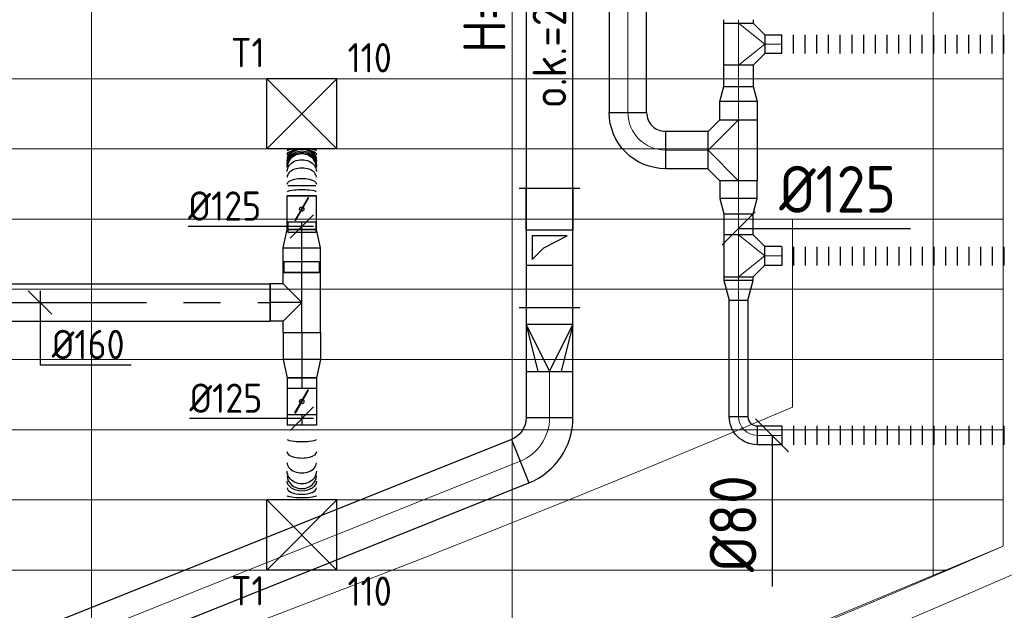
# Model space of a CAD drawing. Header units: millimetres. Extents: x -72915 to 21022, y 6278 to 52916.
# Tile 44 of 60: x -24122 to -19911, y 13077 to 15600. Entities that reach past the tile are written whole.
import ezdxf
from ezdxf.enums import TextEntityAlignment as Align

# ---------------------------------------------------------------- set-up
doc = ezdxf.new("R2010")
doc.units = ezdxf.units.MM
doc.header["$LTSCALE"] = 50
doc.linetypes.add('CENTER2', pattern=[28.575, 19.05, -3.175, 3.175, -3.175])
for name, color, linetype in [('4plfd', 254, 'Continuous'), ('WL570---_RETOUR', 100, 'Continuous'), ('WL570---_TOEVOER', 200, 'Continuous'), ('WL570---_TOEVOER_HL', 1, 'Continuous'), ('WL570---_TOEVOER_RST', 200, 'Continuous'), ('WL570---_TOEVOER_RST_HL', 1, 'Continuous'), ('WM570---_RETOUR', 2, 'Continuous'), ('WM570---_TOEVOER', 2, 'Continuous'), ('WM570---_TOEVOER_PR', 2, 'Continuous'), ('WM570---_TOEVOER_RST_PR', 1, 'Continuous')]:
    doc.layers.add(name, color=color, linetype=linetype)
for name, color, linetype, lineweight in [('WL570---_BESTAAND-HARTLIJN', 161, 'Continuous', 0), ('WL570---_BESTAAND-MAATVOERING', 161, 'Continuous', 0), ('WL570---_BESTAAND-RETOUR', 140, 'Continuous', 0)]:
    doc.layers.add(name, color=color, linetype=linetype, lineweight=lineweight)
doc.styles.add('BURO-025', font='ISO96.shx', dxfattribs={"height": 125})
doc.styles.add('MAATVOERING', font='ISO')

# ---------------------------------------------------------------- blocks, each defined once
blk = doc.blocks.new('FLLINE80')
blk.add_line((0, -40), (0, 40))
blk = doc.blocks.new('OEX8000100000')
at = {"rotation": 180}
for p in [(50, 0), (100, 0), (150, 0), (200, 0), (250, 0), (300, 0), (350, 0), (400, 0), (450, 0), (500, 0), (550, 0), (600, 0), (650, 0), (700, 0), (750, 0), (800, 0), (850, 0), (900, 0), (950, 0), (1000, 0)]:
    blk.add_blockref('FLLINE80', p, dxfattribs=at)
blk = doc.blocks.new('OTS1251258000H')
blk.add_lwpolyline([(-90, -62.5), (90, -62.5), (90, 62.5), (40, 112.5), (-40, 112.5), (-90, 62.5)], close=True)
at = {"layer": 'WL570---_BESTAAND-HARTLIJN'}
blk.add_line((-90, 0), (90, 0), dxfattribs=at)
at = {"layer": 'WL570---_BESTAAND-RETOUR'}
blk.add_lwpolyline([(-90, 0), (0, 112.5), (90, 0)], dxfattribs=at)
blk = doc.blocks.new('KARO')
for p, q in [((1, 0.5), (0, 0.5)), ((0, -0.5), (1, -0.5))]:
    blk.add_line(p, q)
at = {"invisible_edges": 15}
blk.add_3dface([(0, 0.5), (0, -0.5), (1, -0.5), (1, 0.5)], dxfattribs=at)
at = {"layer": 'WL570---_BESTAAND-HARTLIJN'}
blk.add_line((0, 0), (1, 0), dxfattribs=at)
blk = doc.blocks.new('OBO8000090H')
blk.add_lwpolyline([(40, -80, 0.414214), (-80, 40), (-80, -40, -0.414214), (-40, -80)], format="xyb", close=True)
at = {"invisible_edges": 15}
for points in [[(-73.1, -40.6), (-59.2, 38.2), (-80, 40), (-80, -40)], [(-66.3, -42.4), (-39, 32.8), (-59.2, 38.2), (-73.1, -40.6)], [(-60, -45.4), (-20, 23.9), (-39, 32.8), (-66.3, -42.4)], [(-54.3, -49.4), (-2.9, 11.9), (-20, 23.9), (-60, -45.4)], [(-49.4, -54.3), (11.9, -2.9), (-2.9, 11.9), (-54.3, -49.4)], [(-45.4, -60), (23.9, -20), (11.9, -2.9), (-49.4, -54.3)], [(-42.4, -66.3), (32.8, -39), (23.9, -20), (-45.4, -60)], [(-40.6, -73.1), (38.2, -59.2), (32.8, -39), (-42.4, -66.3)], [(-40, -80), (40, -80), (38.2, -59.2), (-40.6, -73.1)]]:
    blk.add_3dface(points, dxfattribs=at)
at = {"layer": 'WL570---_BESTAAND-HARTLIJN'}
blk.add_arc((-80, -80), 80, 0, 90, dxfattribs=at)
blk = doc.blocks.new('OSV125800830G')
blk.add_lwpolyline([(0, -62.5), (84, -40), (84, 40), (0, 62.5)], close=True)
at = {"layer": 'WL570---_BESTAAND-HARTLIJN'}
blk.add_line((0, 0), (84, 0), dxfattribs=at)
blk = doc.blocks.new('OTS16016016000H')
blk.add_lwpolyline([(-130, -80), (130, -80), (130, 80), (80, 130), (-80, 130), (-130, 80)], close=True)
at = {"layer": 'WL570---_BESTAAND-HARTLIJN'}
blk.add_line((-130, 0), (130, 0), dxfattribs=at)
at = {"layer": 'WL570---_BESTAAND-RETOUR'}
blk.add_lwpolyline([(-130, 0), (0, 130), (130, 0)], dxfattribs=at)
blk = doc.blocks.new('OSV1601250650G')
blk.add_lwpolyline([(0, -80), (65.3, -62.5), (65.3, 62.5), (0, 80)], close=True)
at = {"layer": 'WL570---_BESTAAND-HARTLIJN'}
blk.add_line((0, 0), (65.3, 0), dxfattribs=at)
blk = doc.blocks.new('OBO16000090H')
blk.add_lwpolyline([(80, -160, 0.414214), (-160, 80), (-160, -80, -0.414214), (-80, -160)], format="xyb", close=True)
at = {"invisible_edges": 15}
for points in [[(-146.1, -81.2), (-118.3, 76.4), (-160, 80), (-160, -80)], [(-132.6, -84.8), (-77.9, 65.5), (-118.3, 76.4), (-146.1, -81.2)], [(-120, -90.7), (-40, 47.8), (-77.9, 65.5), (-132.6, -84.8)], [(-108.6, -98.7), (-5.7, 23.9), (-40, 47.8), (-120, -90.7)], [(-98.7, -108.6), (23.9, -5.7), (-5.7, 23.9), (-108.6, -98.7)], [(-90.7, -120), (47.8, -40), (23.9, -5.7), (-98.7, -108.6)], [(-84.8, -132.6), (65.5, -77.9), (47.8, -40), (-90.7, -120)], [(-81.2, -146.1), (76.4, -118.3), (65.5, -77.9), (-84.8, -132.6)], [(-80, -160), (80, -160), (76.4, -118.3), (-81.2, -146.1)]]:
    blk.add_3dface(points, dxfattribs=at)
at = {"layer": 'WL570---_BESTAAND-HARTLIJN'}
blk.add_arc((-160, -160), 160, 0, 90, dxfattribs=at)
blk = doc.blocks.new('KARH')
for p, q in [((1, 0.5), (0, 0.5)), ((0, -0.5), (1, -0.5))]:
    blk.add_line(p, q)
at = {"invisible_edges": 15}
blk.add_3dface([(0, 0.5), (0, -0.5), (1, -0.5), (1, 0.5)], dxfattribs=at)
blk = doc.blocks.new('VRO200150002002000H')
at = {"layer": 'WL570---_RETOUR'}
for p, q in [((0, 100), (200, 50)), ((0, -100), (200, -50))]:
    blk.add_line(p, q, dxfattribs=at)
blk.add_lwpolyline([(0, 100), (0, -100), (200, -100), (200, 100)], close=True, dxfattribs=at)
blk.add_lwpolyline([(0, -100), (0, -100), (200, 0), (0, 100)], dxfattribs=at)
blk = doc.blocks.new('MVLINE')
blk.add_line((35.4, -35.4), (-35.4, 35.4))
blk = doc.blocks.new('OBO20000068H')
blk.add_lwpolyline([(100, -135.4, 0.305731), (-87.6, 142.7), (-162.5, -42.7, -0.305731), (-100, -135.4)], format="xyb", close=True)
at = {"invisible_edges": 15}
for points in [[(-150.7, -48.4), (-52, 125.5), (-87.6, 142.7), (-162.5, -42.7)], [(-139.7, -55.7), (-19, 103.8), (-52, 125.5), (-150.7, -48.4)], [(-129.7, -64.3), (10.9, 77.9), (-19, 103.8), (-139.7, -55.7)], [(-121, -74.2), (37.1, 48.4), (10.9, 77.9), (-129.7, -64.3)], [(-113.6, -85.1), (59.2, 15.6), (37.1, 48.4), (-121, -74.2)], [(-107.7, -96.9), (76.8, -19.8), (59.2, 15.6), (-113.6, -85.1)], [(-103.5, -109.4), (89.6, -57.2), (76.8, -19.8), (-107.7, -96.9)], [(-100.9, -122.3), (97.4, -96), (89.6, -57.2), (-103.5, -109.4)], [(-100, -135.4), (100, -135.4), (97.4, -96), (-100.9, -122.3)]]:
    blk.add_3dface(points, dxfattribs=at)
at = {"layer": 'WL570---_BESTAAND-HARTLIJN'}
blk.add_arc((-200, -135.4), 200, 0, 68, dxfattribs=at)
blk = doc.blocks.new('VBO2001502001505050-3')
at = {"layer": 'WL570---_RETOUR'}
for p, q in [((75, 305), (-75, 305)), ((-75, 305), (-75, 205)), ((-25, 255), (75, 305)), ((-75, 205), (-25, 255)), ((-100, 180), (100, 180)), ((-130, 0), (130, 0))]:
    blk.add_line(p, q, dxfattribs=at)
blk.add_lwpolyline([(-100, 0), (100, 0), (100, 330), (-100, 330)], close=True, dxfattribs=at)
blk = doc.blocks.new('VBO2001502001505050-4')
blk.add_line((-130, 255), (130, 255))
blk.add_lwpolyline([(-100, 75), (-100, 255), (100, 255), (100, 75)])
blk = doc.blocks.new('Groep-73')
at = {"color": 8, "linetype": 'Continuous', "lineweight": 13}
for p, q in [((-22154.9, 13899.1), (-65620, 13899.1)), ((-22154.9, 13599.1), (-65620, 13599.1)), ((-65620, 13299.1), (-22154.9, 13299.1)), ((-65620, 12999.1), (-22154.9, 12999.1)), ((-65620, 12699.1), (-22154.9, 12699.1)), ((-65620, 12399.1), (-22154.9, 12399.1)), ((-65620, 12099.1), (-22154.9, 12099.1))]:
    blk.add_line(p, q, dxfattribs=at)
blk = doc.blocks.new('Groep-79')
at = {"color": 8, "linetype": 'Continuous', "lineweight": 13}
for p, q in [((-26054.9, 18999.1), (-26054.9, 10356)), ((-24254.9, 18999.1), (-24254.9, 11032.8)), ((-22454.9, 18999.1), (-22454.9, 11772.4)), ((-22154.9, 11902), (-22154.9, 18999.1)), ((-22154.9, 18999.1), (-22154.9, 11902)), ((-23954.9, 11151.6), (-22154.9, 11902)), ((-65620, 11799.1), (-22392.8, 11799.1))]:
    blk.add_line(p, q, dxfattribs=at)
at = {"color": 8, "linetype": 'Continuous', "lineweight": 13, "flags": 128}
for points in [[(-65620, 12924.8), (-65620, 9039.9, 0.175808), (-22004.9, 11828), (-22004.9, 19149)], [(-47654.9, 6597.2, 0.102915), (-22154.9, 11902, 0.102915)]]:
    blk.add_lwpolyline(points, format="xyb", dxfattribs=at)
at = {"color": 8}
blk.add_blockref('Groep-73', (0, 0), dxfattribs=at)
blk = doc.blocks.new('Block plafond 1e verd')
at = {"layer": '4plfd'}
blk.add_blockref('Groep-79', (22004.9, -19149), dxfattribs=at)
blk = doc.blocks.new('*U365')
at = {"color": 0, "ltscale": 10}
for p, q in [((150, 150, -2500), (-150, 150, -2500)), ((-150, -150, -2500), (-150, 150, -2500)), ((150, -150, -2500), (-150, 150, -2500)), ((-150, -150, -2500), (150, 150, -2500)), ((150, -150, -2500), (150, 150, -2500)), ((150, -150, -2500), (-150, -150, -2500))]:
    blk.add_line(p, q, dxfattribs=at)
at = {"layer": 'WL570---_TOEVOER_RST_HL', "linetype": 'CENTER2'}
blk.add_circle((0, 0, -2500), 0.075, dxfattribs=at)
at = {"layer": 'WL570---_TOEVOER_RST', "color": 2, "style": 'BURO-025'}
for tag in ['MC', 'Q']:
    blk.add_attdef(tag, text='', height=125, dxfattribs=at).set_placement((0, 0), align=Align.MIDDLE)
at = {"layer": 'WM570---_TOEVOER_RST_PR', "color": 2, "style": 'BURO-025'}
blk.add_attdef('POSNR', text='', height=125, dxfattribs=at).set_placement((0, 0), align=Align.MIDDLE)
blk = doc.blocks.new('*U418')
at = {"color": 0, "ltscale": 10}
for p, q in [((150, 150, -2500), (-150, 150, -2500)), ((-150, -150, -2500), (-150, 150, -2500)), ((150, -150, -2500), (-150, 150, -2500)), ((-150, -150, -2500), (150, 150, -2500)), ((150, -150, -2500), (150, 150, -2500)), ((150, -150, -2500), (-150, -150, -2500))]:
    blk.add_line(p, q, dxfattribs=at)
at = {"layer": 'WL570---_TOEVOER_RST_HL', "linetype": 'CENTER2'}
blk.add_circle((0, 0, -2500), 0.075, dxfattribs=at)
at = {"layer": 'WL570---_TOEVOER_RST', "color": 2, "style": 'BURO-025'}
for tag in ['MC', 'Q']:
    blk.add_attdef(tag, text='', height=125, dxfattribs=at).set_placement((0, 0), align=Align.MIDDLE)
at = {"layer": 'WM570---_TOEVOER_RST_PR', "color": 2, "style": 'BURO-025'}
blk.add_attdef('POSNR', text='', height=125, dxfattribs=at).set_placement((0, 0), align=Align.MIDDLE)
blk = doc.blocks.new('*U526')
at = {"color": 0, "ltscale": 10}
for p, q in [((0, 62.5, -2700), (31.4, 62.5, -2700)), ((0, -62.5, -2700), (0, 62.5, -2700)), ((0, -62.5, -2700), (31.4, -62.5, -2700))]:
    blk.add_line(p, q, dxfattribs=at)
at = {"layer": 'WL570---_TOEVOER_HL', "linetype": 'CENTER2'}
blk.add_line((0, 0, -2700), (31.4, 0, -2700), dxfattribs=at)
at = {"layer": 'WM570---_TOEVOER_PR', "color": 2, "style": 'BURO-025'}
blk.add_attdef('POSNR', text='', height=125, dxfattribs=at).set_placement((0, 0), align=Align.MIDDLE)
blk = doc.blocks.new('*U527')
at = {"color": 0, "ltscale": 10}
for p, q in [((0, 80, -2700), (78.2, 62.5, -2700)), ((0, 80, -2700), (0, -80, -2700)), ((78.2, 62.5, -2700), (78.2, -62.5, -2700)), ((0, -80, -2700), (78.2, -62.5, -2700))]:
    blk.add_line(p, q, dxfattribs=at)
at = {"layer": 'WL570---_TOEVOER_HL', "linetype": 'CENTER2'}
blk.add_line((0, 0, -2700), (78.2, 0, -2700), dxfattribs=at)
for centre in [(0, 0, -2700), (78.2, 0, -2700)]:
    blk.add_circle(centre, 0.075, dxfattribs=at)
at = {"layer": 'WM570---_TOEVOER_PR', "color": 2, "style": 'BURO-025'}
blk.add_attdef('POSNR', text='', height=125, dxfattribs=at).set_placement((0, 0), align=Align.MIDDLE)
blk = doc.blocks.new('*U528')
at = {"color": 0, "ltscale": 10}
for p, q in [((0, 80, -2700), (104.9, 80, -2700)), ((0, -80, -2700), (0, 80, -2700)), ((104.9, 80, -2700), (104.9, -80, -2700)), ((0, -80, -2700), (104.9, -80, -2700))]:
    blk.add_line(p, q, dxfattribs=at)
at = {"layer": 'WL570---_TOEVOER_HL', "linetype": 'CENTER2'}
blk.add_line((0, 0, -2700), (104.9, 0, -2700), dxfattribs=at)
at = {"layer": 'WM570---_TOEVOER_PR', "color": 2, "style": 'BURO-025'}
blk.add_attdef('POSNR', text='', height=125, dxfattribs=at).set_placement((0, 0), align=Align.MIDDLE)
blk = doc.blocks.new('*U529')
at = {"color": 0, "ltscale": 10}
for p, q in [((0, 80, -2700), (1482.1, 80, -2700)), ((0, -80, -2700), (0, 80, -2700)), ((1482.1, 80, -2700), (1482.1, -80, -2700)), ((0, -80, -2700), (1482.1, -80, -2700))]:
    blk.add_line(p, q, dxfattribs=at)
at = {"layer": 'WL570---_TOEVOER_HL', "linetype": 'CENTER2'}
blk.add_line((0, 0, -2700), (1482.1, 0, -2700), dxfattribs=at)
at = {"layer": 'WM570---_TOEVOER_PR', "color": 2, "style": 'BURO-025'}
blk.add_attdef('POSNR', text='', height=125, dxfattribs=at).set_placement((0, 0), align=Align.MIDDLE)
blk = doc.blocks.new('*U530')
at = {"ltscale": 10}
for p, q in [((-56.5, 59.4, -2700), (-100.8, 59.4, -2700)), ((-100.8, -59.4, -2700), (-100.8, 59.4, -2700)), ((-56.5, 62.5, -2700), (56.5, 62.5, -2700)), ((-56.5, -62.5, -2700), (-56.5, 62.5, -2700)), ((56.5, 62.5, -2700), (56.5, -62.5, -2700)), ((100.8, 59.4, -2700), (100.8, -59.4, -2700)), ((-49.4, 27.3, -2700), (-48.4, 29.1, -2700)), ((48.4, -29.1, -2700), (-49.4, 27.3, -2700)), ((49.4, -27.3, -2700), (-48.4, 29.1, -2700)), ((48.4, -29.1, -2700), (49.4, -27.3, -2700)), ((-56.5, -59.4, -2700), (-100.8, -59.4, -2700)), ((-56.5, -62.5, -2700), (56.5, -62.5, -2700))]:
    blk.add_line(p, q, dxfattribs=at)
blk.add_circle((0, 0, -2700), 9.41, dxfattribs=at)
at = {"layer": 'WL570---_TOEVOER', "color": 2, "style": 'BURO-025'}
blk.add_attdef('I', text='', height=125, dxfattribs=at).set_placement((0, 0), align=Align.MIDDLE)
at = {"layer": 'WM570---_TOEVOER_PR', "color": 2, "style": 'BURO-025'}
blk.add_attdef('POSNR', text='', height=125, dxfattribs=at).set_placement((0, 0), align=Align.MIDDLE)
blk = doc.blocks.new('*U531')
at = {"color": 0, "ltscale": 10}
for p, q in [((0, -62.5, -2700), (0, 62.5, -2700)), ((200.7, 62.5, -2700), (200.7, -62.5, -2700))]:
    blk.add_line(p, q, dxfattribs=at)
for centre, major_axis, ratio, start_param, end_param in [((17.1, 0, -2700), (0, -62.5), 0.13328, 0, 3.141593), ((79.8, 0, -2700), (0, -62.5), 0.620524, 0, 3.141593), ((120.6, 0, -2700), (0, -62.5), 0.937508, 0, 3.141593), ((140.4, 0, -2700), (0, 62.5), 0.937508, 3.141593, 6.283185), ((160.8, 0, -2700), (0, 62.5), 0.620524, 3.141593, 6.283185), ((192.1, 0, -2700), (0, 62.5), 0.13328, 3.141593, 6.283185)]:
    blk.add_ellipse(centre, major_axis=major_axis, ratio=ratio, start_param=start_param, end_param=end_param, dxfattribs=at)
at = {"color": 0, "ltscale": 10, "extrusion": (0, 0, -1)}
for centre, major_axis, ratio, start_param, end_param in [((50.2, 0, -2700), (0, 62.5), 0.390534, 0, 3.141593), ((103.8, 0, -2700), (0, 62.5), 0.807192, 0, 3.141593), ((124.8, 0, -2700), (0, 62.5), 0.969941, 0, 3.141593), ((131.5, 0, -2700), (0, 62.5), 0.969941, 0, 3.141593), ((148.8, 0, -2700), (0, -62.5), 0.807192, 3.141593, 6.283185), ((175.6, 0, -2700), (0, -62.5), 0.390534, 3.141593, 6.283185)]:
    blk.add_ellipse(centre, major_axis=major_axis, ratio=ratio, start_param=start_param, end_param=end_param, dxfattribs=at)
at = {"layer": 'WM570---_TOEVOER_PR', "color": 2, "style": 'BURO-025'}
blk.add_attdef('POSNR', text='', height=125, dxfattribs=at).set_placement((0, 0), align=Align.MIDDLE)
blk = doc.blocks.new('*U532')
at = {"color": 0, "ltscale": 10}
for p, q in [((-80, 80, -2700), (-80, 134.9, -2700)), ((-80, 134.9, -2700), (80, 134.9, -2700)), ((80, 80, -2700), (80, 134.9, -2700)), ((-128.3, 80, -2700), (-80, 80, -2700)), ((-128.3, 80, -2700), (-128.3, -80, -2700)), ((-80, 80, -2700), (0, 0, -2700)), ((80, 80, -2700), (0, 0, -2700)), ((80, 80, -2700), (128.3, 80, -2700)), ((128.3, 80, -2700), (128.3, -80, -2700)), ((128.3, 76, -2700), (175, 76, -2700)), ((175, 76, -2700), (175, -76, -2700)), ((-128.3, -80, -2700), (128.3, -80, -2700)), ((128.3, -76, -2700), (175, -76, -2700))]:
    blk.add_line(p, q, dxfattribs=at)
at = {"layer": 'WL570---_TOEVOER_HL', "linetype": 'CENTER2'}
for p, q in [((0, 0, -2700), (0, 134.9, -2700)), ((-128.3, 0, -2700), (128.3, 0, -2700))]:
    blk.add_line(p, q, dxfattribs=at)
at = {"layer": 'WM570---_TOEVOER_PR', "color": 2, "style": 'BURO-025'}
blk.add_attdef('POSNR', text='', height=125, dxfattribs=at).set_placement((0, 0), align=Align.MIDDLE)
blk = doc.blocks.new('*U533')
at = {"color": 0, "ltscale": 10}
for p, q in [((0, 80, -2700), (115.3, 80, -2700)), ((0, -80, -2700), (0, 80, -2700)), ((115.3, 80, -2700), (115.3, -80, -2700)), ((0, -80, -2700), (115.3, -80, -2700))]:
    blk.add_line(p, q, dxfattribs=at)
at = {"layer": 'WL570---_TOEVOER_HL', "linetype": 'CENTER2'}
blk.add_line((0, 0, -2700), (115.3, 0, -2700), dxfattribs=at)
at = {"layer": 'WM570---_TOEVOER_PR', "color": 2, "style": 'BURO-025'}
blk.add_attdef('POSNR', text='', height=125, dxfattribs=at).set_placement((0, 0), align=Align.MIDDLE)
blk = doc.blocks.new('*U534')
at = {"color": 0, "ltscale": 10}
for p, q in [((0, 62.5, -2700), (44.9, 62.5, -2700)), ((0, -62.5, -2700), (0, 62.5, -2700)), ((0, -62.5, -2700), (44.9, -62.5, -2700))]:
    blk.add_line(p, q, dxfattribs=at)
at = {"layer": 'WL570---_TOEVOER_HL', "linetype": 'CENTER2'}
blk.add_line((0, 0, -2700), (44.9, 0, -2700), dxfattribs=at)
at = {"layer": 'WM570---_TOEVOER_PR', "color": 2, "style": 'BURO-025'}
blk.add_attdef('POSNR', text='', height=125, dxfattribs=at).set_placement((0, 0), align=Align.MIDDLE)
blk = doc.blocks.new('*U535')
at = {"color": 0, "ltscale": 10}
for p, q in [((0, 80, -2700), (78.2, 62.5, -2700)), ((0, 80, -2700), (0, -80, -2700)), ((78.2, 62.5, -2700), (78.2, -62.5, -2700)), ((0, -80, -2700), (78.2, -62.5, -2700))]:
    blk.add_line(p, q, dxfattribs=at)
at = {"layer": 'WL570---_TOEVOER_HL', "linetype": 'CENTER2'}
blk.add_line((0, 0, -2700), (78.2, 0, -2700), dxfattribs=at)
for centre in [(0, 0, -2700), (78.2, 0, -2700)]:
    blk.add_circle(centre, 0.075, dxfattribs=at)
at = {"layer": 'WM570---_TOEVOER_PR', "color": 2, "style": 'BURO-025'}
blk.add_attdef('POSNR', text='', height=125, dxfattribs=at).set_placement((0, 0), align=Align.MIDDLE)
blk = doc.blocks.new('*U536')
at = {"ltscale": 10}
for p, q in [((-56.5, 62.5, -2700), (56.5, 62.5, -2700)), ((-56.5, -62.5, -2700), (-56.5, 62.5, -2700)), ((56.5, 62.5, -2700), (56.5, -62.5, -2700)), ((-49.4, 27.3, -2700), (-48.4, 29.1, -2700)), ((48.4, -29.1, -2700), (-49.4, 27.3, -2700)), ((49.4, -27.3, -2700), (-48.4, 29.1, -2700)), ((48.4, -29.1, -2700), (49.4, -27.3, -2700)), ((-56.5, -62.5, -2700), (56.5, -62.5, -2700))]:
    blk.add_line(p, q, dxfattribs=at)
blk.add_circle((0, 0, -2700), 9.41, dxfattribs=at)
at = {"layer": 'WL570---_TOEVOER', "color": 2, "style": 'BURO-025'}
blk.add_attdef('I', text='', height=125, dxfattribs=at).set_placement((0, 0), align=Align.MIDDLE)
at = {"layer": 'WM570---_TOEVOER_PR', "color": 2, "style": 'BURO-025'}
blk.add_attdef('POSNR', text='', height=125, dxfattribs=at).set_placement((0, 0), align=Align.MIDDLE)
blk = doc.blocks.new('*U537')
at = {"color": 0, "ltscale": 10}
for p, q in [((0, 62.5, -2700), (44.9, 62.5, -2700)), ((44.9, 62.5, -2700), (44.9, -62.5, -2700)), ((0, -62.5, -2700), (44.9, -62.5, -2700))]:
    blk.add_line(p, q, dxfattribs=at)
at = {"layer": 'WL570---_TOEVOER_HL', "linetype": 'CENTER2'}
blk.add_line((0, 0, -2700), (44.9, 0, -2700), dxfattribs=at)
at = {"layer": 'WM570---_TOEVOER_PR', "color": 2, "style": 'BURO-025'}
blk.add_attdef('POSNR', text='', height=125, dxfattribs=at).set_placement((0, 0), align=Align.MIDDLE)
blk = doc.blocks.new('*U538')
at = {"color": 0, "ltscale": 10}
for p, q in [((0, 62.5, -2700), (0, -62.5, -2700)), ((319.1, 62.5, -2700), (319.1, -62.5, -2700))]:
    blk.add_line(p, q, dxfattribs=at)
for centre, major_axis, ratio, start_param, end_param in [((60.6, 0, -2700), (0, -62.5), 0.150014, 0, 3.141593), ((161, 0, -2700), (0, -62.5), 0.685198, 0, 3.141593), ((216.3, 0, -2700), (0, 62.5), 0.873241, 3.141593, 6.283185), ((267.7, 0, -2700), (0, 62.5), 0.436834, 3.141593, 6.283185)]:
    blk.add_ellipse(centre, major_axis=major_axis, ratio=ratio, start_param=start_param, end_param=end_param, dxfattribs=at)
at = {"color": 0, "ltscale": 10, "extrusion": (0, 0, -1)}
for centre, major_axis, ratio, start_param, end_param in [((114.4, 0, -2700), (0, 62.5), 0.436834, 0, 3.141593), ((196.2, 0, -2700), (0, 62.5), 0.873241, 0, 3.141593), ((238.5, 0, -2700), (0, -62.5), 0.685198, 3.141593, 6.283185), ((301.5, 0, -2700), (0, -62.5), 0.150014, 3.141593, 6.283185)]:
    blk.add_ellipse(centre, major_axis=major_axis, ratio=ratio, start_param=start_param, end_param=end_param, dxfattribs=at)
at = {"layer": 'WM570---_TOEVOER_PR', "color": 2, "style": 'BURO-025'}
blk.add_attdef('POSNR', text='', height=125, dxfattribs=at).set_placement((0, 0), align=Align.MIDDLE)
blk = doc.blocks.new('*U539')
at = {"layer": 'WM570---_TOEVOER', "color": 0, "ltscale": 10}
for p, q in [((50, -50), (-50, 50)), ((0, 50), (0, -267)), ((0, -267), (389.3, -267))]:
    blk.add_line(p, q, dxfattribs=at)
at = {"layer": 'WM570---_TOEVOER', "color": 0, "style": 'BURO-025'}
blk.add_text('%%c160', height=125, dxfattribs=at).set_placement((50, -242))
blk = doc.blocks.new('*U542')
at = {"layer": 'WM570---_TOEVOER', "color": 0, "ltscale": 10}
for p, q in [((-50, -50), (50, 50)), ((50, 0), (-485.7, 0))]:
    blk.add_line(p, q, dxfattribs=at)
at = {"layer": 'WM570---_TOEVOER', "color": 0, "style": 'BURO-025'}
blk.add_text('%%c125', height=125, dxfattribs=at).set_placement((-485.7, 25))
blk = doc.blocks.new('*U543')
at = {"layer": 'WM570---_TOEVOER', "color": 0, "ltscale": 10}
for p, q in [((-50, -50), (50, 50)), ((50, 0), (-480.5, 0))]:
    blk.add_line(p, q, dxfattribs=at)
at = {"layer": 'WM570---_TOEVOER', "color": 0, "style": 'BURO-025'}
blk.add_text('%%c125', height=125, dxfattribs=at).set_placement((-480.5, 25))

msp = doc.modelspace()

# ---------------------------------------------------------------- linework, layer by layer
at = {"layer": 'WL570---_BESTAAND-MAATVOERING'}
msp.add_line((-63469.2, 14748.4), (-20816.9, 14748.4), dxfattribs=at)
for radius, start, end in [(63040.6, 253.359756, 292.968331), (64240.6, 253.679371, 293.67904)]:
    msp.add_arc((-45416.8, 71987.1), radius, start, end, dxfattribs=at)
at = {"layer": 'WL570---_BESTAAND-RETOUR'}
msp.add_line((-20816.9, 13944.3), (-20816.9, 14748.4), dxfattribs=at)
at = {"layer": 'WM570---_RETOUR'}
for points in [[(-21047.3, 14708.8), (-20923.3, 14708.8), (-20311.4, 14708.8)], [(-20904.2, 13824.3), (-20904.2, 13704.2), (-20904.2, 13178)]]:
    msp.add_lwpolyline(points, dxfattribs=at)

# ---------------------------------------------------------------- block references
at = {"layer": 'WL570---_RETOUR'}
for name, p, xscale, yscale, zscale, rotation in [('KARH', (-21855.6, 14661.4), 3004.563311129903, 200, 150, 90.00000000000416), ('KARO', (-21520.4, 15203.5), 1842.241914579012, 160, 160, 90.00000000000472), ('KARO', (-21047.3, 15585.8), -14.56646699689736, 125, 125, 270), ('KARO', (-21047.3, 15405.8), -90.13055144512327, 125, 125, 90), ('KARO', (-21047.3, 15172.4), -77.92349494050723, 160, 160, 270.0000000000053), ('KARO', (-21360.4, 15043.5), -183.015599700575, 160, 160, 180), ('KARO', (-21047.3, 14914.5), 77.92349494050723, 160, 160, 269.9999999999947), ('KARO', (-21047.3, 14681.1), 90.13055144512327, 125, 125, 90), ('KARO', (-20862.6, 14591.4), 72.22950757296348, 80, 80, 180), ('KARO', (-21047.3, 14501.1), 14.56646699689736, 125, 125, 270), ('KARH', (-21855.6, 14297.5), 164.069571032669, 200, 150, 90), ('KARO', (-21047.3, 13904.3), -498.312785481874, 80, 80, 270), ('KARO', (-21855.6, 13899.8), 197.7333273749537, 200, 200, 90), ('KARO', (-24201.1, 12826.6), 2390.533302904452, 200, 200, 21.79342245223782)]:
    msp.add_blockref(name, p, dxfattribs=dict(at, xscale=xscale, yscale=yscale, zscale=zscale, rotation=rotation))
at = {"layer": 'WL570---_RETOUR', "xscale": -1}
for name, p, rotation in [('OTS1251258000H', (-21047.3, 15495.8), 270), ('OSV1601250650G', (-21047.3, 15250.3), 270), ('OBO16000090H', (-21520.4, 15043.5), 90.00000000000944), ('OTS16016016000H', (-21047.3, 15042.4), 90), ('OBO8000090H', (-21047.3, 13824.3), 90)]:
    msp.add_blockref(name, p, dxfattribs=dict(at, rotation=rotation))
at = {"layer": 'WL570---_RETOUR', "yscale": 80, "zscale": 80}
for p, xscale in [((-20862.6, 15495.5), -72.22950757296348), ((-20862.6, 13824.3), -104.6717615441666)]:
    msp.add_blockref('KARO', p, dxfattribs=dict(at, xscale=xscale))
at = {"layer": 'WL570---_RETOUR'}
for name, p, rotation in [('OEX8000100000', (-19862, 15495.5), 180), ('OSV1601250650G', (-21047.3, 14836.6), 270), ('OTS1251258000H', (-21047.3, 14591.1), 270), ('OSV125800830G', (-21047.3, 14486.6), 270), ('VRO200150002002000H', (-21855.6, 14297.5), 270), ('OBO20000068H', (-21855.6, 13764.4), 291.7934224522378)]:
    msp.add_blockref(name, p, dxfattribs=dict(at, rotation=rotation))
for name, p in [('VBO2001502001505050-4', (-21855.6, 14626.2)), ('VBO2001502001505050-3', (-21855.6, 14371.2))]:
    msp.add_blockref(name, p, dxfattribs=at)
at = {"layer": 'WL570---_RETOUR', "xscale": -1}
for p in [(-19862, 14589.4), (-19862, 13824.3)]:
    msp.add_blockref('OEX8000100000', p, dxfattribs=at)
at = {"layer": 'WL570---_TOEVOER'}
ref = msp.add_blockref('*U365', (-22915.4, 15198.4, 2500), dxfattribs=at)
ref.add_attrib('Q', '110', (-22719.7, 15375.4), dxfattribs={"layer": 'WL570---_TOEVOER_RST', "color": 2, "height": 125, "style": 'BURO-025'})
ref.add_attrib('MC', 'T1', (-23218.7, 15397.4), dxfattribs={"layer": 'WL570---_TOEVOER_RST', "color": 2, "height": 125, "style": 'BURO-025'})
for name, p, rotation in [('*U531', (-22915.4, 14847.7, 2700), 90), ('*U530', (-22915.4, 14791.3, 2700), 90), ('*U527', (-22915.4, 14625.2, 2700), 90), ('*U526', (-22915.4, 14703.4, 2700), 90), ('*U528', (-22915.4, 14520.3, 2700), 90), ('*U532', (-22915.4, 14392, 2700), 90), ('*U533', (-22915.4, 14263.7, 2700), 270), ('*U535', (-22915.4, 14148.4, 2700), 270), ('*U534', (-22915.4, 14070.2, 2700), 270), ('*U536', (-22915.4, 13968.9, 2700), 270), ('*U537', (-22915.4, 13912.4, 2700), 270), ('*U538', (-22915.4, 13867.6, 2700), 270)]:
    msp.add_blockref(name, p, dxfattribs=dict(at, rotation=rotation))
msp.add_blockref('*U529', (-24532.4, 14392, 2700), dxfattribs=at)
ref = msp.add_blockref('*U418', (-22915.4, 13398.4, 2500), dxfattribs=at)
ref.add_attrib('Q', '110', (-22719.7, 13095.7), dxfattribs={"layer": 'WL570---_TOEVOER_RST', "color": 2, "height": 125, "style": 'BURO-025'})
ref.add_attrib('MC', 'T1', (-23218.7, 13097.5), dxfattribs={"layer": 'WL570---_TOEVOER_RST', "color": 2, "height": 125, "style": 'BURO-025'})
at = {"layer": 'WM570---_RETOUR', "xscale": 2, "yscale": 2, "zscale": 2, "rotation": 90}
msp.add_blockref('MVLINE', (-21047.3, 14708.8), dxfattribs=at)
at = {"layer": 'WM570---_RETOUR', "xscale": 2, "yscale": 2, "zscale": 2}
msp.add_blockref('MVLINE', (-20904.2, 13824.3), dxfattribs=at)
at = {"layer": 'WM570---_TOEVOER'}
for name, p in [('Block plafond 1e verd', (-19765.4, 20598.3)), ('*U542', (-22915.4, 14716.7, 2700)), ('*U539', (-24035.1, 14392, 2700)), ('*U543', (-22915.4, 13895.6, 2700))]:
    msp.add_blockref(name, p, dxfattribs=at)

# ---------------------------------------------------------------- texts
at = {"layer": 'WM570---_RETOUR', "style": 'MAATVOERING'}
for s, height, p in [('H=3000+VL.', 180, (-22044.7, 15458.6)), ('o.k.=2900+vl.', 144, (-21784.4, 15222.2))]:
    msp.add_text(s, height=height, rotation=90, dxfattribs=at).set_placement(p)
msp.add_text('%%c125', height=200, dxfattribs=at).set_placement((-20873.3, 14775.5))
msp.add_text('%%c80', height=200, rotation=90, dxfattribs=at).set_placement((-20970.8, 13654.2), align=Align.RIGHT)

doc.saveas('drawing.dxf')
